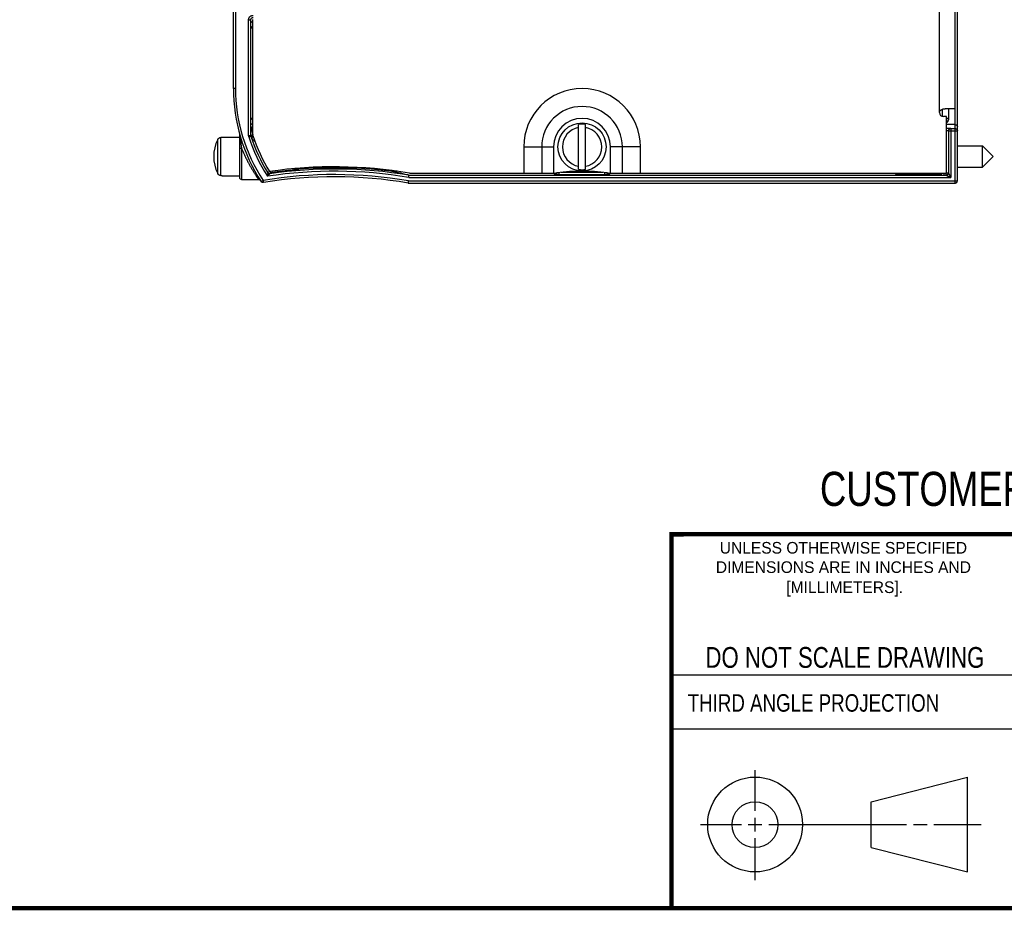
# Model space of a CAD drawing. Header units: inches. Extents: x 0.2 to 16.8, y 0.1 to 10.8.
# Tile 3 of 15: x 8.5 to 13, y 0.2 to 4.3. Entities that reach past the tile are written whole.
import ezdxf
from ezdxf.enums import TextEntityAlignment as Align

# ---------------------------------------------------------------- set-up
doc = ezdxf.new("R2010")
doc.units = ezdxf.units.IN
doc.header["$LTSCALE"] = 0.935
doc.header["$MEASUREMENT"] = 0
doc.layers.get('0').update_dxf_attribs({"linetype": 'CONTINUOUS'})
doc.styles.get("Standard").update_dxf_attribs({"font": 'txt', "width": 0.8})

msp = doc.modelspace()

# ---------------------------------------------------------------- linework, layer by layer
at = {"color": 7, "linetype": 'CONTINUOUS'}
for p, q in [((12.708, 3.9004), (12.708, 7.4347)), ((12.78, 3.578), (12.78, 7.4275)), ((9.4775, 4.0114), (9.4775, 7.2604)), ((9.4875, 4.7464), (9.4875, 4.0114)), ((12.79, 3.588), (12.79, 4.674)), ((9.5475, 3.7958), (9.5475, 4.3256)), ((9.5475, 4.3256), (9.5575, 4.3256)), ((9.5575, 3.7958), (9.5575, 4.3256)), ((9.567, 3.7964), (9.567, 4.326)), ((9.567, 4.2876), (9.5575, 4.2876)), ((9.4875, 4.0114), (9.4775, 4.0114)), ((9.5575, 3.8754), (9.567, 3.8754)), ((12.72, 3.9153), (12.72, 3.8834)), ((12.74, 3.8824), (12.726, 3.8824)), ((12.78, 3.9184), (12.7347, 3.9184)), ((12.74, 3.6234), (12.74, 3.8824)), ((12.74, 3.8754), (12.75, 3.8754)), ((12.75, 3.9184), (12.75, 3.8754)), ((12.75, 3.8754), (12.75, 3.8754)), ((11.0573, 3.6404), (11.0573, 3.8464)), ((11.0888, 3.6404), (11.0888, 3.8464)), ((12.78, 3.8454), (12.74, 3.8454)), ((9.4268, 3.7866), (9.4201, 3.7865)), ((9.4201, 3.6122), (9.4201, 3.7865)), ((9.4268, 3.7876), (9.5055, 3.788)), ((9.4268, 3.7876), (9.4268, 3.7866)), ((9.5055, 3.8046), (9.5055, 3.8042)), ((9.5055, 3.8046), (9.5055, 3.6044)), ((9.5475, 3.7958), (9.5575, 3.7958)), ((9.5484, 3.7898), (9.558, 3.7928)), ((9.5644, 3.8291), (9.5613, 3.8196)), ((9.5668, 3.8007), (9.567, 3.8001)), ((12.749, 3.8181), (12.7498, 3.8173)), ((12.749, 3.8181), (12.749, 3.6244)), ((12.7498, 3.8173), (12.79, 3.8173)), ((12.7498, 3.8173), (12.7498, 3.6236)), ((12.759, 3.8281), (12.7598, 3.8273)), ((12.7598, 3.8273), (12.78, 3.8273)), ((12.7598, 3.8273), (12.7598, 3.6036)), ((9.4061, 3.621), (9.4061, 3.7778)), ((10.8062, 3.7439), (10.943, 3.7439)), ((10.8062, 3.7439), (10.8062, 3.6234)), ((10.8883, 3.7439), (10.8883, 3.6234)), ((10.943, 3.7439), (10.943, 3.6234)), ((11.3398, 3.7439), (11.203, 3.7439)), ((11.203, 3.6234), (11.203, 3.7439)), ((11.2577, 3.6234), (11.2577, 3.7439)), ((11.3398, 3.6234), (11.3398, 3.7439)), ((12.79, 3.7486), (12.9053, 3.7486)), ((12.9053, 3.7486), (12.9545, 3.6994)), ((12.9053, 3.6502), (12.9053, 3.7486)), ((9.5155, 3.737), (9.5155, 3.5944)), ((12.9053, 3.6502), (12.9545, 3.6994)), ((12.79, 3.6502), (12.9053, 3.6502)), ((9.4201, 3.6122), (9.4268, 3.6122)), ((9.4268, 3.6122), (9.4268, 3.6111)), ((9.4268, 3.6111), (9.5055, 3.6108)), ((9.6451, 3.6308), (9.6456, 3.631)), ((9.6542, 3.6322), (9.655, 3.6261)), ((9.749, 3.6433), (9.7496, 3.6372)), ((9.7781, 3.6458), (9.7784, 3.642)), ((9.8107, 3.6482), (10.068, 3.6482)), ((10.2264, 3.6322), (10.197, 3.6322)), ((10.2807, 3.6136), (12.7398, 3.6136)), ((10.2832, 3.6234), (10.943, 3.6234)), ((10.943, 3.6234), (10.9485, 3.6179)), ((10.9685, 3.6173), (10.9685, 3.6266)), ((10.9685, 3.6173), (11.1775, 3.6173)), ((10.976, 3.6273), (11.17, 3.6273)), ((11.1775, 3.6173), (11.1775, 3.6266)), ((11.1975, 3.6179), (11.203, 3.6234)), ((11.203, 3.6234), (12.74, 3.6234)), ((12.5038, 3.6234), (12.5088, 3.6184)), ((12.7063, 3.6184), (12.5088, 3.6184)), ((12.7063, 3.6184), (12.7063, 3.6234)), ((12.7063, 3.6184), (12.7098, 3.615)), ((12.7298, 3.6144), (12.7298, 3.6234)), ((12.7298, 3.6144), (12.739, 3.6144)), ((12.739, 3.6144), (12.739, 3.6234)), ((12.739, 3.6144), (12.7398, 3.6136)), ((12.74, 3.6244), (12.749, 3.6244)), ((12.749, 3.6244), (12.7498, 3.6236)), ((9.5155, 3.5944), (9.5933, 3.5944)), ((9.601, 3.5908), (9.6017, 3.5898)), ((9.6051, 3.5845), (9.6135, 3.59)), ((9.6135, 3.59), (9.6151, 3.5801)), ((10.2775, 3.578), (12.78, 3.578)), ((10.2783, 3.588), (12.79, 3.588)), ((10.2799, 3.6036), (12.7598, 3.6036)), ((12.3963, 0.7462), (12.8358, 0.859)), ((12.8358, 0.4248), (12.8358, 0.859)), ((12.3963, 0.5362), (12.3963, 0.7462)), ((12.3963, 0.5362), (12.8358, 0.4248))]:
    msp.add_line(p, q, dxfattribs=at)
at = {"color": 2, "linetype": 'CONTINUOUS'}
for p, q in [((11.482, 1.3265), (13.0653, 1.3265)), ((13.0653, 1.0776), (11.482, 1.0776)), ((11.8648, 0.7044), (11.8648, 0.8912)), ((11.6146, 0.6419), (11.8023, 0.6419)), ((11.8335, 0.6419), (11.896, 0.6419)), ((11.8648, 0.6106), (11.8648, 0.6731)), ((11.9273, 0.6419), (12.5575, 0.6419)), ((12.5888, 0.6419), (12.6513, 0.6419)), ((12.6825, 0.6419), (12.8983, 0.6419)), ((11.8648, 0.3866), (11.8648, 0.5794))]:
    msp.add_line(p, q, dxfattribs=at)
at = {"color": 7, "linetype": 'CONTINUOUS'}
msp.add_lwpolyline([(9.5933, 3.5944), (9.594, 3.5944), (9.5951, 3.5942), (9.5962, 3.5939), (9.5973, 3.5935), (9.5983, 3.593), (9.5993, 3.5924), (9.6002, 3.5916), (9.601, 3.5908)], dxfattribs=at)
at = {"color": 7, "linetype": 'CONTINUOUS', "const_width": 0.02}
for points in [[(11.4718, 1.9702), (16.75, 1.9707)], [(11.482, 0.25), (11.482, 1.9707)], [(0.25, 0.2586), (16.75, 0.2586)]]:
    msp.add_lwpolyline(points, dxfattribs=at)
at = {"color": 7, "linetype": 'CONTINUOUS'}
for centre, radius in [((11.073, 3.7434), 0.1102), ((11.8648, 0.6419), 0.2171), ((11.8642, 0.6412), 0.105)]:
    msp.add_circle(centre, radius, dxfattribs=at)
for centre, radius, start, end in [((10.2553, 4.0114), 0.7778, 180, 213.2863), ((10.2553, 4.0114), 0.7678, 180, 213.2863), ((11.073, 3.7439), 0.2668, 0, 180), ((11.073, 3.7439), 0.1847, 0, 180), ((12.726, 3.9004), 0.018, 180, 270), ((11.073, 3.7439), 0.13, 0, 180), ((11.073, 3.7434), 0.09, 100.0765, 259.9235), ((11.073, 3.7434), 0.1042, 81.3097, 98.6903), ((11.073, 3.7434), 0.09, 280.0765, 79.9235), ((10.2553, 4.0114), 0.7408, 197.4064, 212.9038), ((10.2553, 4.0114), 0.73, 197.2024, 198.5493), ((10.2553, 4.0114), 0.7308, 197.4064, 211.8844), ((10.2553, 4.0114), 0.72, 195.4454, 197.0146), ((10.255, 4.012), 0.721, 197.4019, 211.9279), ((9.5624, 3.6994), 0.1748, 153.347, 206.653), ((9.94, 1.6074), 2.045, 80.3394, 98.3485), ((9.5155, 3.6044), 0.01, 180, 270), ((9.9401, 1.6071), 2.0097, 80.3098, 99.3525), ((9.9401, 1.6071), 1.9997, 80.2855, 99.3525), ((9.9401, 1.5921), 2.0401, 80.4114, 98.6469), ((9.9401, 1.5921), 2.0501, 80.4351, 98.2834), ((10.2553, 4.0114), 0.7192, 211.9359, 211.9556), ((9.9401, 1.5921), 2.054, 95.3218, 97.9777), ((10.2553, 3.9964), 0.6054, 215.5247, 215.6577), ((9.9401, 1.5921), 2.0563, 89.7466, 94.5105), ((9.9401, 1.5921), 2.0563, 82.8213, 89.439), ((10.943, 3.6784), 0.055, 270, 285.9361), ((11.073, 2.6704), 0.962, 83.1404, 96.8596), ((11.073, 3.7434), 0.1042, 261.3097, 278.6903), ((11.203, 3.6784), 0.055, 254.0639, 270)]:
    msp.add_arc(centre, radius, start, end, dxfattribs=at)
for points, knots in [([(9.5475, 4.3256), (9.5475, 4.3263), (9.5476, 4.3276), (9.5479, 4.3295), (9.5483, 4.3314), (9.549, 4.3333), (9.5498, 4.3351), (9.5509, 4.3368), (9.552, 4.3383), (9.5534, 4.3398), (9.5548, 4.3411), (9.5564, 4.3423), (9.5581, 4.3433), (9.5599, 4.3442), (9.5617, 4.3448), (9.5636, 4.3453), (9.5656, 4.3456), (9.5669, 4.3456), (9.5675, 4.3456)], [0, 0, 0, 0, 0.061546, 0.123689, 0.186274, 0.249123, 0.312051, 0.374889, 0.43761, 0.500273, 0.562941, 0.625654, 0.688451, 0.751299, 0.814044, 0.876517, 0.938552, 1, 1, 1, 1]), ([(9.5575, 4.3256), (9.5575, 4.326), (9.5576, 4.3267), (9.5577, 4.3279), (9.5581, 4.3289), (9.5585, 4.33), (9.559, 4.331), (9.5597, 4.3319), (9.5604, 4.3327), (9.5613, 4.3335), (9.5622, 4.3341), (9.5632, 4.3347), (9.5642, 4.3351), (9.5653, 4.3354), (9.5664, 4.3356), (9.5671, 4.3356), (9.5675, 4.3356)], [0, 0, 0, 0, 0.071515, 0.143031, 0.21455, 0.286062, 0.357558, 0.429033, 0.500487, 0.571919, 0.643326, 0.714707, 0.786063, 0.857396, 0.92871, 1, 1, 1, 1]), ([(9.5575, 4.3081), (9.5575, 4.3084), (9.5575, 4.3091), (9.5577, 4.3101), (9.5579, 4.311), (9.5583, 4.3119), (9.5587, 4.3128), (9.5592, 4.3137), (9.5598, 4.3144), (9.5604, 4.3152), (9.5612, 4.3158), (9.5619, 4.3164), (9.5628, 4.3169), (9.5637, 4.3173), (9.5646, 4.3177), (9.5656, 4.3179), (9.5664, 4.318), (9.5669, 4.3181), (9.567, 4.3181)], [0, 0, 0, 0, 0.06455, 0.1291, 0.193653, 0.258205, 0.322758, 0.387318, 0.451874, 0.516421, 0.580971, 0.645534, 0.710103, 0.774671, 0.839239, 0.903812, 0.968384, 1, 1, 1, 1]), ([(9.5575, 4.2876), (9.5575, 4.2876), (9.5576, 4.2878), (9.5578, 4.288), (9.5581, 4.2883), (9.5585, 4.289), (9.5593, 4.2875), (9.5592, 4.2898), (9.5602, 4.2903), (9.5609, 4.2912), (9.5618, 4.2921), (9.5628, 4.2931), (9.5639, 4.2943), (9.5652, 4.2955), (9.5662, 4.2965), (9.5668, 4.2971), (9.567, 4.2973)], [0, 0, 0, 0, 0.011359, 0.032855, 0.062895, 0.100365, 0.148889, 0.256583, 0.319972, 0.394532, 0.481302, 0.581221, 0.694442, 0.817338, 0.945037, 1, 1, 1, 1]), ([(9.567, 3.8656), (9.5668, 3.8658), (9.5662, 3.8664), (9.5652, 3.8675), (9.5639, 3.8687), (9.5628, 3.8699), (9.5618, 3.8709), (9.5609, 3.8718), (9.5602, 3.8727), (9.5592, 3.8732), (9.5593, 3.8755), (9.5585, 3.874), (9.5581, 3.8747), (9.5578, 3.875), (9.5576, 3.8752), (9.5575, 3.8753), (9.5575, 3.8754)], [0, 0, 0, 0, 0.054963, 0.182662, 0.305558, 0.418779, 0.518698, 0.605468, 0.680028, 0.743417, 0.851111, 0.899635, 0.937105, 0.967145, 0.988641, 1, 1, 1, 1]), ([(12.708, 3.9004), (12.708, 3.9008), (12.7081, 3.9017), (12.7083, 3.903), (12.7087, 3.9044), (12.7093, 3.9058), (12.71, 3.9071), (12.711, 3.9085), (12.7121, 3.9099), (12.7135, 3.9112), (12.7151, 3.9125), (12.7169, 3.9137), (12.719, 3.9149), (12.7213, 3.9159), (12.7238, 3.9167), (12.7264, 3.9175), (12.7291, 3.918), (12.7319, 3.9183), (12.7338, 3.9184), (12.7347, 3.9184)], [0, 0, 0, 0, 0.03669, 0.074885, 0.114832, 0.156624, 0.200675, 0.247791, 0.298213, 0.351991, 0.409772, 0.47209, 0.538997, 0.610551, 0.685997, 0.763805, 0.842884, 0.922095, 1, 1, 1, 1]), ([(12.75, 3.8754), (12.75, 3.8745), (12.7499, 3.8728), (12.7496, 3.8702), (12.749, 3.8676), (12.7482, 3.8651), (12.7472, 3.8627), (12.746, 3.8604), (12.7446, 3.8581), (12.743, 3.8561), (12.7415, 3.8544), (12.7404, 3.8534), (12.74, 3.853)], [0, 0, 0, 0, 0.103843, 0.207784, 0.311524, 0.415427, 0.519264, 0.623009, 0.726906, 0.830615, 0.934462, 1, 1, 1, 1]), ([(12.74, 3.8531), (12.7404, 3.8534), (12.7415, 3.8544), (12.743, 3.8561), (12.7446, 3.8582), (12.746, 3.8604), (12.7472, 3.8627), (12.7482, 3.8652), (12.749, 3.8677), (12.7496, 3.8702), (12.7499, 3.8728), (12.75, 3.8745), (12.75, 3.8754)], [0, 0, 0, 0, 0.064946, 0.169029, 0.273082, 0.377115, 0.481191, 0.585343, 0.689353, 0.793087, 0.896574, 1, 1, 1, 1]), ([(9.567, 3.8449), (9.5669, 3.8449), (9.5664, 3.8449), (9.5656, 3.845), (9.5646, 3.8453), (9.5637, 3.8456), (9.5628, 3.846), (9.5619, 3.8465), (9.5612, 3.8471), (9.5604, 3.8478), (9.5598, 3.8485), (9.5592, 3.8493), (9.5587, 3.8501), (9.5583, 3.851), (9.5579, 3.852), (9.5577, 3.8529), (9.5575, 3.8539), (9.5575, 3.8545), (9.5575, 3.8549)], [0, 0, 0, 0, 0.031616, 0.096188, 0.160761, 0.225329, 0.289897, 0.354466, 0.419029, 0.483579, 0.548126, 0.612682, 0.677242, 0.741795, 0.806347, 0.8709, 0.93545, 1, 1, 1, 1]), ([(9.5575, 3.8386), (9.5575, 3.8383), (9.5575, 3.8377), (9.5577, 3.8368), (9.5579, 3.8359), (9.5581, 3.8351), (9.5585, 3.8343), (9.5589, 3.8334), (9.5595, 3.8325), (9.5603, 3.8317), (9.5611, 3.8309), (9.5619, 3.8303), (9.5628, 3.8298), (9.5636, 3.8294), (9.5642, 3.8292), (9.5644, 3.8291)], [0, 0, 0, 0, 0.074651, 0.145886, 0.215042, 0.283855, 0.355413, 0.432722, 0.516866, 0.606492, 0.697514, 0.784219, 0.863113, 0.934727, 1, 1, 1, 1]), ([(12.78, 3.8454), (12.7803, 3.8454), (12.7809, 3.8454), (12.7819, 3.8452), (12.7828, 3.845), (12.7837, 3.8447), (12.7846, 3.8443), (12.7855, 3.8438), (12.7864, 3.8432), (12.7872, 3.8424), (12.788, 3.8416), (12.7887, 3.8406), (12.7892, 3.8395), (12.7897, 3.8382), (12.79, 3.837), (12.79, 3.8361), (12.79, 3.8356)], [0, 0, 0, 0, 0.05948, 0.119545, 0.180251, 0.242229, 0.30625, 0.372371, 0.441282, 0.513063, 0.588001, 0.665908, 0.746659, 0.82973, 0.914406, 1, 1, 1, 1]), ([(9.4061, 3.7778), (9.4064, 3.7783), (9.4069, 3.7792), (9.4078, 3.7805), (9.4089, 3.7817), (9.41, 3.7828), (9.4113, 3.7838), (9.4126, 3.7846), (9.414, 3.7853), (9.4155, 3.7858), (9.417, 3.7862), (9.4185, 3.7865), (9.4196, 3.7865), (9.4201, 3.7865)], [0, 0, 0, 0, 0.091953, 0.183957, 0.275574, 0.366479, 0.457462, 0.54846, 0.63904, 0.72916, 0.8196, 0.910022, 1, 1, 1, 1]), ([(9.5059, 3.8033), (9.5059, 3.8033), (9.5058, 3.8034), (9.5058, 3.8035), (9.5058, 3.8036), (9.5057, 3.8037), (9.5057, 3.8037), (9.5057, 3.8037), (9.5057, 3.8038), (9.5057, 3.8038), (9.5056, 3.8038), (9.5056, 3.8037), (9.5056, 3.8037), (9.5056, 3.8037)], [0, 0, 0, 0, 0.208709, 0.384866, 0.5289, 0.64281, 0.729726, 0.792357, 0.835039, 0.864615, 0.89114, 0.93196, 1, 1, 1, 1]), ([(9.5056, 3.8037), (9.5056, 3.8037), (9.5056, 3.8036), (9.5056, 3.8035), (9.5056, 3.8035), (9.5056, 3.8034)], [0, 0, 0, 0, 0.261027, 0.599389, 1, 1, 1, 1]), ([(9.5056, 3.8034), (9.5056, 3.8034), (9.5056, 3.8033), (9.5056, 3.8032), (9.5056, 3.803), (9.5056, 3.8029), (9.5056, 3.8027), (9.5056, 3.8025), (9.5056, 3.8023), (9.5056, 3.8022), (9.5056, 3.8019), (9.5057, 3.8017), (9.5057, 3.8015), (9.5057, 3.8012), (9.5057, 3.801), (9.5057, 3.8007), (9.5058, 3.8004), (9.5058, 3.8001), (9.5058, 3.7997), (9.5059, 3.7994), (9.5059, 3.799), (9.5059, 3.7985), (9.506, 3.7981), (9.506, 3.7976), (9.5061, 3.797), (9.5062, 3.7964), (9.5062, 3.7958), (9.5063, 3.7951), (9.5064, 3.7943), (9.5065, 3.7935), (9.5066, 3.7926), (9.5067, 3.7916), (9.5069, 3.7906), (9.507, 3.7894), (9.5072, 3.7881), (9.5074, 3.7866), (9.5076, 3.785), (9.5078, 3.7832), (9.5081, 3.7812), (9.5084, 3.7789), (9.5088, 3.7764), (9.5092, 3.7735), (9.5098, 3.7702), (9.5104, 3.7664), (9.5111, 3.7621), (9.5119, 3.7571), (9.5129, 3.7513), (9.5141, 3.7445), (9.515, 3.7396), (9.5155, 3.737)], [0, 0, 0, 0, 0.001747, 0.003769, 0.005991, 0.008336, 0.010831, 0.013495, 0.016311, 0.019266, 0.022362, 0.025632, 0.0291, 0.032789, 0.036721, 0.040926, 0.045418, 0.050221, 0.055371, 0.060906, 0.066867, 0.073296, 0.080236, 0.087738, 0.095858, 0.10466, 0.114212, 0.12459, 0.135878, 0.148173, 0.161587, 0.17626, 0.192358, 0.210074, 0.229631, 0.251291, 0.275362, 0.302211, 0.332268, 0.366054, 0.40419, 0.447426, 0.496669, 0.553032, 0.617854, 0.692766, 0.779765, 0.88125, 1, 1, 1, 1]), ([(9.5484, 3.7898), (9.5483, 3.7903), (9.548, 3.7912), (9.5477, 3.7927), (9.5476, 3.7943), (9.5475, 3.7953), (9.5475, 3.7958)], [0, 0, 0, 0, 0.249484, 0.498836, 0.748771, 1, 1, 1, 1]), ([(9.5575, 3.8237), (9.5578, 3.8233), (9.5584, 3.8224), (9.5594, 3.8213), (9.5604, 3.8204), (9.561, 3.8199), (9.5613, 3.8196)], [0, 0, 0, 0, 0.291477, 0.553481, 0.788815, 1, 1, 1, 1]), ([(9.5575, 3.7987), (9.5575, 3.7984), (9.5575, 3.7976), (9.5577, 3.7967), (9.5578, 3.7961), (9.5579, 3.7959)], [0, 0, 0, 0, 0.376606, 0.758521, 1, 1, 1, 1]), ([(9.558, 3.7928), (9.5579, 3.7931), (9.5577, 3.7938), (9.5575, 3.7948), (9.5575, 3.7955), (9.5575, 3.7958)], [0, 0, 0, 0, 0.333137, 0.666478, 1, 1, 1, 1]), ([(9.558, 3.7928), (9.558, 3.7931), (9.558, 3.7937), (9.558, 3.7946), (9.558, 3.7952), (9.558, 3.7955)], [0, 0, 0, 0, 0.332066, 0.66539, 1, 1, 1, 1]), ([(9.5613, 3.8196), (9.5618, 3.8195), (9.5627, 3.8192), (9.5641, 3.8189), (9.5656, 3.8187), (9.5665, 3.8187), (9.567, 3.8187)], [0, 0, 0, 0, 0.250371, 0.500072, 0.749754, 1, 1, 1, 1]), ([(9.5632, 3.7792), (9.5629, 3.7801), (9.5624, 3.7821), (9.5619, 3.7848), (9.5616, 3.7873), (9.5616, 3.7896), (9.5617, 3.7915), (9.562, 3.7932), (9.5623, 3.7948), (9.5628, 3.7961), (9.5633, 3.7972), (9.5638, 3.7981), (9.5644, 3.7989), (9.565, 3.7995), (9.5656, 3.8), (9.5662, 3.8004), (9.5666, 3.8006), (9.5668, 3.8007)], [0, 0, 0, 0, 0.132835, 0.253151, 0.359302, 0.452832, 0.535801, 0.609448, 0.674949, 0.733288, 0.785236, 0.831543, 0.872674, 0.909199, 0.941897, 0.971786, 1, 1, 1, 1]), ([(9.5632, 3.7792), (9.5631, 3.7797), (9.5629, 3.7806), (9.5629, 3.7821), (9.5631, 3.7834), (9.5634, 3.7846), (9.5638, 3.7856), (9.5643, 3.7866), (9.5649, 3.7875), (9.5655, 3.7882), (9.5662, 3.7889), (9.5669, 3.7895), (9.5675, 3.79), (9.5682, 3.7904), (9.5686, 3.7906), (9.5689, 3.7907), (9.5689, 3.7908)], [0, 0, 0, 0, 0.11127, 0.213357, 0.30727, 0.394591, 0.476724, 0.554382, 0.628166, 0.698453, 0.765329, 0.828831, 0.888697, 0.944774, 0.997305, 1, 1, 1, 1]), ([(9.5644, 3.8291), (9.5647, 3.829), (9.5654, 3.8288), (9.5663, 3.8287), (9.5668, 3.8287), (9.567, 3.8287)], [0, 0, 0, 0, 0.396059, 0.792326, 1, 1, 1, 1]), ([(9.5668, 3.8007), (9.5669, 3.8007), (9.5669, 3.8007), (9.567, 3.8008), (9.567, 3.8008)], [0, 0, 0, 0, 0.50014, 1, 1, 1, 1]), ([(12.74, 3.8286), (12.7403, 3.8286), (12.7412, 3.8286), (12.7428, 3.8286), (12.7446, 3.8286), (12.7464, 3.8286), (12.7482, 3.8286), (12.7499, 3.8286), (12.7514, 3.8285), (12.7529, 3.8285), (12.7542, 3.8285), (12.7554, 3.8284), (12.7564, 3.8284), (12.7572, 3.8283), (12.7579, 3.8283), (12.7584, 3.8282), (12.7587, 3.8282), (12.7589, 3.8282), (12.759, 3.8281)], [0, 0, 0, 0, 0.044687, 0.14482, 0.243782, 0.340354, 0.433322, 0.521562, 0.604254, 0.680705, 0.750285, 0.812394, 0.866426, 0.911849, 0.948143, 0.974942, 0.992165, 1, 1, 1, 1]), ([(12.74, 3.8186), (12.7404, 3.8186), (12.7411, 3.8186), (12.7422, 3.8186), (12.7432, 3.8186), (12.7442, 3.8186), (12.7451, 3.8185), (12.7459, 3.8185), (12.7466, 3.8185), (12.7473, 3.8184), (12.7478, 3.8184), (12.7483, 3.8183), (12.7486, 3.8183), (12.7488, 3.8182), (12.7489, 3.8182), (12.749, 3.8181)], [0, 0, 0, 0, 0.121494, 0.240104, 0.354376, 0.462912, 0.56439, 0.65757, 0.741316, 0.814607, 0.876558, 0.926441, 0.963712, 0.988089, 1, 1, 1, 1]), ([(12.759, 3.8281), (12.7586, 3.8281), (12.7578, 3.8281), (12.7567, 3.8279), (12.7556, 3.8276), (12.7546, 3.8272), (12.7536, 3.8266), (12.7527, 3.826), (12.7519, 3.8252), (12.7511, 3.8244), (12.7505, 3.8235), (12.7499, 3.8225), (12.7495, 3.8214), (12.7492, 3.8204), (12.749, 3.8193), (12.749, 3.8185), (12.749, 3.8181)], [0, 0, 0, 0, 0.071416, 0.142837, 0.214263, 0.285693, 0.357127, 0.428563, 0.5, 0.571437, 0.642873, 0.714307, 0.785737, 0.857163, 0.928584, 1, 1, 1, 1]), ([(12.7598, 3.8273), (12.7594, 3.8273), (12.7586, 3.8273), (12.7575, 3.8271), (12.7565, 3.8268), (12.7554, 3.8264), (12.7545, 3.8258), (12.7535, 3.8252), (12.7527, 3.8244), (12.7519, 3.8236), (12.7513, 3.8227), (12.7507, 3.8217), (12.7503, 3.8207), (12.75, 3.8196), (12.7498, 3.8185), (12.7498, 3.8177), (12.7498, 3.8173)], [0, 0, 0, 0, 0.070643, 0.141282, 0.21225, 0.28365, 0.355361, 0.427082, 0.498655, 0.570193, 0.641776, 0.713416, 0.78509, 0.856767, 0.928415, 1, 1, 1, 1]), ([(12.78, 3.8273), (12.7804, 3.8273), (12.7811, 3.8273), (12.7822, 3.8271), (12.7833, 3.8268), (12.7843, 3.8264), (12.7853, 3.8258), (12.7862, 3.8252), (12.7871, 3.8244), (12.7878, 3.8236), (12.7885, 3.8227), (12.789, 3.8217), (12.7895, 3.8207), (12.7898, 3.8196), (12.79, 3.8185), (12.79, 3.8177), (12.79, 3.8173)], [0, 0, 0, 0, 0.070633, 0.14126, 0.212218, 0.283616, 0.355335, 0.427069, 0.498644, 0.57018, 0.64176, 0.713397, 0.785071, 0.856751, 0.928406, 1, 1, 1, 1]), ([(9.5632, 3.7792), (9.5649, 3.7779), (9.5683, 3.7754), (9.5726, 3.7724), (9.5751, 3.7706), (9.5759, 3.77)], [0, 0, 0, 0, 0.40651, 0.810275, 1, 1, 1, 1]), ([(9.5155, 3.737), (9.5151, 3.737), (9.5144, 3.737), (9.5133, 3.7369), (9.5122, 3.7368), (9.5112, 3.7367), (9.5102, 3.7365), (9.5093, 3.7363), (9.5085, 3.736), (9.5077, 3.7357), (9.5071, 3.7354), (9.5065, 3.735), (9.5061, 3.7346), (9.5058, 3.7343), (9.5056, 3.7339), (9.5055, 3.7336), (9.5055, 3.7334)], [0, 0, 0, 0, 0.099397, 0.197706, 0.293857, 0.386822, 0.475628, 0.559387, 0.637316, 0.708775, 0.773302, 0.830684, 0.881052, 0.925032, 0.963951, 1, 1, 1, 1]), ([(9.5155, 3.737), (9.5164, 3.7348), (9.5182, 3.7304), (9.521, 3.7237), (9.5239, 3.7169), (9.527, 3.7099), (9.5303, 3.7029), (9.5337, 3.6957), (9.5371, 3.6886), (9.5407, 3.6814), (9.5444, 3.6744), (9.5481, 3.6674), (9.5518, 3.6606), (9.5555, 3.6539), (9.5592, 3.6475), (9.5628, 3.6414), (9.5663, 3.6356), (9.5696, 3.6301), (9.5728, 3.625), (9.5758, 3.6203), (9.5786, 3.616), (9.5811, 3.6121), (9.5834, 3.6087), (9.5855, 3.6056), (9.5873, 3.6029), (9.5889, 3.6006), (9.5902, 3.5987), (9.5913, 3.5972), (9.5921, 3.596), (9.5928, 3.5951), (9.593, 3.5947), (9.5933, 3.5944), (9.5933, 3.5944)], [0, 0, 0, 0, 0.043221, 0.087845, 0.133706, 0.180624, 0.228418, 0.276888, 0.325801, 0.374905, 0.423924, 0.472545, 0.520451, 0.567307, 0.61277, 0.65652, 0.698253, 0.737694, 0.774623, 0.808869, 0.840298, 0.868844, 0.894471, 0.917179, 0.937008, 0.954005, 0.968236, 0.979767, 0.988663, 0.994975, 0.998745, 1, 1, 1, 1]), ([(9.4201, 3.6122), (9.4196, 3.6122), (9.4185, 3.6123), (9.417, 3.6125), (9.4155, 3.6129), (9.414, 3.6135), (9.4126, 3.6142), (9.4113, 3.615), (9.41, 3.616), (9.4089, 3.6171), (9.4078, 3.6183), (9.4069, 3.6196), (9.4064, 3.6205), (9.4061, 3.621)], [0, 0, 0, 0, 0.089978, 0.1804, 0.27084, 0.36096, 0.45154, 0.542538, 0.633521, 0.724426, 0.816043, 0.908047, 1, 1, 1, 1]), ([(9.6348, 3.6254), (9.6348, 3.6253), (9.6348, 3.6252), (9.6347, 3.6251), (9.6347, 3.6247), (9.6347, 3.6243), (9.6346, 3.6237), (9.6346, 3.6229), (9.6345, 3.6219), (9.6344, 3.6207), (9.6342, 3.6193), (9.6341, 3.6176), (9.6339, 3.6157), (9.6337, 3.6136), (9.6335, 3.6113), (9.6334, 3.6098), (9.6333, 3.609)], [0, 0, 0, 0, 0.005152, 0.016892, 0.035773, 0.062832, 0.099087, 0.14559, 0.204173, 0.276612, 0.363985, 0.466879, 0.584814, 0.715643, 0.855385, 1, 1, 1, 1]), ([(9.6447, 3.6208), (9.6447, 3.6207), (9.6446, 3.6207), (9.6445, 3.6205), (9.6443, 3.6203), (9.644, 3.62), (9.6436, 3.6196), (9.643, 3.619), (9.6424, 3.6183), (9.6415, 3.6175), (9.6405, 3.6165), (9.6394, 3.6153), (9.638, 3.6139), (9.6366, 3.6123), (9.635, 3.6107), (9.6339, 3.6095), (9.6333, 3.609)], [0, 0, 0, 0, 0.005715, 0.016671, 0.035217, 0.062179, 0.098376, 0.14455, 0.202468, 0.274269, 0.361055, 0.463355, 0.581093, 0.712419, 0.853369, 1, 1, 1, 1]), ([(9.6451, 3.6308), (9.644, 3.6302), (9.6417, 3.629), (9.6382, 3.6272), (9.6359, 3.626), (9.6348, 3.6254)], [0, 0, 0, 0, 0.333393, 0.666726, 1, 1, 1, 1]), ([(9.6348, 3.6254), (9.635, 3.625), (9.6354, 3.6244), (9.6362, 3.6235), (9.6371, 3.6228), (9.638, 3.6221), (9.6391, 3.6216), (9.6401, 3.6211), (9.6413, 3.6208), (9.6424, 3.6207), (9.6436, 3.6206), (9.6443, 3.6207), (9.6447, 3.6208)], [0, 0, 0, 0, 0.100156, 0.200394, 0.300667, 0.400933, 0.501147, 0.601267, 0.701268, 0.801113, 0.900754, 1, 1, 1, 1]), ([(9.6348, 3.6254), (9.635, 3.625), (9.6354, 3.6244), (9.6362, 3.6235), (9.6371, 3.6228), (9.638, 3.6221), (9.6391, 3.6216), (9.6401, 3.6211), (9.6413, 3.6208), (9.6424, 3.6207), (9.6436, 3.6206), (9.6443, 3.6207), (9.6447, 3.6208)], [0, 0, 0, 0, 0.100148, 0.200381, 0.300655, 0.400926, 0.501149, 0.601282, 0.701279, 0.801104, 0.900733, 1, 1, 1, 1]), ([(9.655, 3.6261), (9.6539, 3.6256), (9.6516, 3.6244), (9.6481, 3.6226), (9.6459, 3.6214), (9.6447, 3.6208)], [0, 0, 0, 0, 0.333311, 0.666644, 1, 1, 1, 1]), ([(9.6451, 3.6308), (9.6453, 3.6304), (9.6458, 3.6298), (9.6466, 3.6289), (9.6474, 3.6282), (9.6484, 3.6275), (9.6494, 3.627), (9.6504, 3.6265), (9.6516, 3.6262), (9.6527, 3.6261), (9.6539, 3.626), (9.6546, 3.6261), (9.655, 3.6261)], [0, 0, 0, 0, 0.100013, 0.200025, 0.300034, 0.40004, 0.500043, 0.600042, 0.700037, 0.800028, 0.900016, 1, 1, 1, 1]), ([(9.7724, 3.6393), (9.7723, 3.6393), (9.7722, 3.6393), (9.7719, 3.6393), (9.7714, 3.6392), (9.7707, 3.6391), (9.7698, 3.6391), (9.7688, 3.639), (9.7676, 3.6388), (9.7661, 3.6387), (9.7645, 3.6386), (9.7628, 3.6384), (9.7608, 3.6382), (9.7587, 3.638), (9.7565, 3.6378), (9.7543, 3.6376), (9.7519, 3.6374), (9.7504, 3.6372), (9.7496, 3.6372)], [0, 0, 0, 0, 0.005717, 0.019254, 0.0408, 0.070439, 0.108198, 0.154008, 0.208035, 0.270409, 0.340871, 0.41896, 0.504135, 0.595633, 0.692375, 0.793016, 0.896067, 1, 1, 1, 1]), ([(9.7634, 3.6435), (9.7634, 3.6435), (9.7633, 3.6435), (9.7631, 3.6435), (9.7628, 3.6436), (9.7624, 3.6437), (9.7618, 3.6438), (9.7611, 3.644), (9.7603, 3.6442), (9.7598, 3.6443), (9.7596, 3.6444)], [0, 0, 0, 0, 0.018521, 0.06452, 0.140961, 0.250789, 0.397542, 0.585254, 0.819627, 1, 1, 1, 1]), ([(9.765, 3.6441), (9.7648, 3.6441), (9.7644, 3.6439), (9.7639, 3.6437), (9.7636, 3.6435), (9.7634, 3.6435)], [0, 0, 0, 0, 0.333369, 0.666702, 1, 1, 1, 1]), ([(9.7634, 3.6435), (9.7636, 3.6432), (9.7641, 3.6426), (9.7649, 3.6418), (9.7658, 3.6411), (9.7668, 3.6405), (9.7679, 3.64), (9.769, 3.6396), (9.7701, 3.6394), (9.7712, 3.6393), (9.772, 3.6393), (9.7724, 3.6393)], [0, 0, 0, 0, 0.111122, 0.222243, 0.333361, 0.444477, 0.555589, 0.666698, 0.777802, 0.888903, 1, 1, 1, 1]), ([(9.7678, 3.6419), (9.7678, 3.6419), (9.7676, 3.642), (9.7672, 3.6422), (9.7666, 3.6426), (9.7658, 3.6432), (9.7652, 3.6438), (9.765, 3.6441)], [0, 0, 0, 0, 0.054713, 0.172717, 0.365467, 0.644025, 1, 1, 1, 1]), ([(9.7658, 3.6445), (9.766, 3.6441), (9.7665, 3.6434), (9.7671, 3.6427), (9.7675, 3.6422), (9.7678, 3.6421), (9.7679, 3.6419), (9.7678, 3.6419)], [0, 0, 0, 0, 0.405488, 0.70381, 0.888521, 0.978818, 1, 1, 1, 1]), ([(9.7702, 3.6452), (9.7704, 3.6449), (9.771, 3.6444), (9.7719, 3.6437), (9.7728, 3.6431), (9.7739, 3.6426), (9.775, 3.6423), (9.7761, 3.642), (9.7772, 3.6419), (9.778, 3.6419), (9.7784, 3.642)], [0, 0, 0, 0, 0.123517, 0.248743, 0.373965, 0.499182, 0.624393, 0.7496, 0.874802, 1, 1, 1, 1]), ([(9.7784, 3.642), (9.7777, 3.6417), (9.7764, 3.6411), (9.7744, 3.6402), (9.773, 3.6396), (9.7724, 3.6393)], [0, 0, 0, 0, 0.332798, 0.666133, 1, 1, 1, 1]), ([(10.1972, 3.6359), (10.1972, 3.6357), (10.1972, 3.6352), (10.1972, 3.6345), (10.1971, 3.6338), (10.1971, 3.6333), (10.1971, 3.6328), (10.197, 3.6325), (10.1971, 3.6324), (10.197, 3.6322), (10.197, 3.6322)], [0, 0, 0, 0, 0.203208, 0.404684, 0.58011, 0.727497, 0.843383, 0.927318, 0.979628, 1, 1, 1, 1]), ([(10.2807, 3.6136), (10.2735, 3.6155), (10.2592, 3.619), (10.2381, 3.6238), (10.2174, 3.6282), (10.2038, 3.6309), (10.197, 3.6322)], [0, 0, 0, 0, 0.262492, 0.513992, 0.75819, 1, 1, 1, 1]), ([(10.2799, 3.6036), (10.2799, 3.604), (10.28, 3.6048), (10.2801, 3.6058), (10.2802, 3.6069), (10.2802, 3.6079), (10.2803, 3.6089), (10.2804, 3.6098), (10.2805, 3.6107), (10.2805, 3.6114), (10.2806, 3.6121), (10.2806, 3.6126), (10.2807, 3.613), (10.2807, 3.6134), (10.2807, 3.6135), (10.2808, 3.6136), (10.2807, 3.6136)], [0, 0, 0, 0, 0.11128, 0.22136, 0.328523, 0.431937, 0.529993, 0.621004, 0.70452, 0.779327, 0.844449, 0.899123, 0.942083, 0.973226, 0.992621, 1, 1, 1, 1]), ([(10.9485, 3.6179), (10.9489, 3.6179), (10.9497, 3.6179), (10.9508, 3.6181), (10.9519, 3.6184), (10.9529, 3.6188), (10.9539, 3.6194), (10.9548, 3.62), (10.9556, 3.6208), (10.9564, 3.6216), (10.957, 3.6225), (10.9576, 3.6235), (10.958, 3.6245), (10.9582, 3.6252), (10.9583, 3.6255)], [0, 0, 0, 0, 0.084407, 0.168821, 0.25324, 0.337664, 0.422093, 0.506524, 0.590956, 0.675389, 0.75982, 0.844248, 0.928672, 1, 1, 1, 1]), ([(10.9685, 3.6173), (10.9679, 3.6173), (10.9666, 3.6174), (10.9647, 3.6174), (10.9628, 3.6174), (10.961, 3.6174), (10.9593, 3.6174), (10.9576, 3.6174), (10.9561, 3.6175), (10.9546, 3.6175), (10.9533, 3.6175), (10.9521, 3.6176), (10.9511, 3.6176), (10.9503, 3.6177), (10.9496, 3.6177), (10.9491, 3.6177), (10.9488, 3.6178), (10.9486, 3.6178), (10.9485, 3.6179)], [0, 0, 0, 0, 0.095962, 0.191415, 0.28518, 0.376195, 0.46369, 0.546894, 0.624997, 0.697282, 0.763081, 0.821797, 0.872862, 0.915795, 0.950226, 0.975863, 0.992441, 1, 1, 1, 1]), ([(11.1975, 3.6179), (11.1974, 3.6178), (11.1973, 3.6178), (11.197, 3.6177), (11.1964, 3.6177), (11.1958, 3.6177), (11.1949, 3.6176), (11.1939, 3.6176), (11.1927, 3.6175), (11.1914, 3.6175), (11.19, 3.6175), (11.1884, 3.6174), (11.1867, 3.6174), (11.185, 3.6174), (11.1832, 3.6174), (11.1813, 3.6174), (11.1794, 3.6174), (11.1781, 3.6173), (11.1775, 3.6173)], [0, 0, 0, 0, 0.007559, 0.024137, 0.049774, 0.084205, 0.127137, 0.178202, 0.236917, 0.302716, 0.375, 0.453103, 0.536308, 0.623802, 0.714816, 0.808581, 0.904037, 1, 1, 1, 1]), ([(11.1975, 3.6179), (11.1971, 3.6179), (11.1964, 3.6179), (11.1953, 3.6181), (11.1942, 3.6184), (11.1931, 3.6188), (11.1922, 3.6194), (11.1912, 3.62), (11.1904, 3.6208), (11.1897, 3.6216), (11.189, 3.6225), (11.1885, 3.6235), (11.188, 3.6245), (11.1879, 3.6252), (11.1878, 3.6255)], [0, 0, 0, 0, 0.084407, 0.168821, 0.25324, 0.337664, 0.422093, 0.506524, 0.590956, 0.675389, 0.75982, 0.844248, 0.928672, 1, 1, 1, 1]), ([(12.5168, 3.6234), (12.5167, 3.6232), (12.5165, 3.6228), (12.516, 3.6222), (12.5153, 3.6214), (12.5146, 3.6207), (12.5137, 3.62), (12.5127, 3.6194), (12.5116, 3.6189), (12.5103, 3.6185), (12.5093, 3.6184), (12.5088, 3.6184)], [0, 0, 0, 0, 0.054361, 0.150303, 0.250559, 0.355886, 0.466956, 0.584908, 0.711261, 0.848427, 1, 1, 1, 1]), ([(12.5255, 3.6234), (12.5252, 3.6232), (12.5246, 3.6227), (12.5235, 3.6219), (12.5221, 3.6212), (12.5206, 3.6205), (12.5188, 3.6199), (12.5168, 3.6193), (12.5144, 3.6188), (12.5117, 3.6185), (12.5098, 3.6184), (12.5088, 3.6184)], [0, 0, 0, 0, 0.059888, 0.136585, 0.22212, 0.317583, 0.424274, 0.543691, 0.677729, 0.828818, 1, 1, 1, 1]), ([(12.7063, 3.6184), (12.7067, 3.6184), (12.7075, 3.6184), (12.7086, 3.6186), (12.7097, 3.6189), (12.7107, 3.6193), (12.7117, 3.6199), (12.7126, 3.6205), (12.7134, 3.6213), (12.7142, 3.6221), (12.7147, 3.6228), (12.7149, 3.6233), (12.715, 3.6234)], [0, 0, 0, 0, 0.106997, 0.214002, 0.321014, 0.428033, 0.535057, 0.642085, 0.749114, 0.856143, 0.963171, 1, 1, 1, 1]), ([(12.7098, 3.615), (12.7101, 3.615), (12.7109, 3.615), (12.712, 3.6152), (12.7131, 3.6155), (12.7141, 3.6159), (12.7151, 3.6165), (12.716, 3.6171), (12.7168, 3.6179), (12.7176, 3.6187), (12.7182, 3.6196), (12.7188, 3.6206), (12.7192, 3.6216), (12.7195, 3.6226), (12.7196, 3.6232), (12.7196, 3.6234)], [0, 0, 0, 0, 0.07935, 0.158706, 0.238067, 0.317433, 0.396803, 0.476175, 0.555549, 0.634923, 0.714295, 0.793665, 0.873031, 0.952392, 1, 1, 1, 1]), ([(12.7098, 3.615), (12.7098, 3.6149), (12.71, 3.6149), (12.7103, 3.6148), (12.7108, 3.6148), (12.7115, 3.6148), (12.7123, 3.6147), (12.7134, 3.6147), (12.7145, 3.6146), (12.7158, 3.6146), (12.7173, 3.6146), (12.7188, 3.6145), (12.7205, 3.6145), (12.7223, 3.6145), (12.7241, 3.6145), (12.726, 3.6145), (12.7279, 3.6144), (12.7291, 3.6144), (12.7298, 3.6144)], [0, 0, 0, 0, 0.007423, 0.023743, 0.049134, 0.083522, 0.12656, 0.177756, 0.236603, 0.30253, 0.374967, 0.453316, 0.536924, 0.62501, 0.716511, 0.810278, 0.905152, 1, 1, 1, 1]), ([(12.739, 3.6144), (12.7393, 3.6144), (12.7401, 3.6145), (12.7412, 3.6147), (12.7423, 3.615), (12.7433, 3.6154), (12.7443, 3.616), (12.7452, 3.6166), (12.746, 3.6174), (12.7468, 3.6182), (12.7474, 3.6191), (12.748, 3.6201), (12.7484, 3.6211), (12.7487, 3.6222), (12.7489, 3.6233), (12.749, 3.6241), (12.749, 3.6244)], [0, 0, 0, 0, 0.071416, 0.142837, 0.214263, 0.285693, 0.357127, 0.428563, 0.5, 0.571437, 0.642873, 0.714307, 0.785737, 0.857163, 0.928584, 1, 1, 1, 1]), ([(12.7398, 3.6136), (12.7401, 3.6136), (12.7409, 3.6137), (12.742, 3.6139), (12.7431, 3.6142), (12.7441, 3.6146), (12.7451, 3.6152), (12.746, 3.6158), (12.7468, 3.6166), (12.7476, 3.6174), (12.7482, 3.6183), (12.7488, 3.6193), (12.7492, 3.6203), (12.7495, 3.6214), (12.7497, 3.6225), (12.7498, 3.6233), (12.7498, 3.6236)], [0, 0, 0, 0, 0.071406, 0.142819, 0.214236, 0.28566, 0.357089, 0.428524, 0.499962, 0.571402, 0.642843, 0.714283, 0.785719, 0.857152, 0.928579, 1, 1, 1, 1]), ([(12.7398, 3.6136), (12.7398, 3.6136), (12.7399, 3.6136), (12.74, 3.6135), (12.7403, 3.6134), (12.7407, 3.6132), (12.7412, 3.6129), (12.7418, 3.6126), (12.7426, 3.6122), (12.7436, 3.6117), (12.7448, 3.6111), (12.7462, 3.6104), (12.7477, 3.6097), (12.7496, 3.6087), (12.7517, 3.6077), (12.7541, 3.6065), (12.7568, 3.6051), (12.7587, 3.6042), (12.7598, 3.6036)], [0, 0, 0, 0, 0.003645, 0.01151, 0.024294, 0.042742, 0.067805, 0.100294, 0.140736, 0.189712, 0.247889, 0.316035, 0.395044, 0.485999, 0.590167, 0.709101, 0.844864, 1, 1, 1, 1]), ([(12.7498, 3.6236), (12.7498, 3.6236), (12.7498, 3.6235), (12.7499, 3.6234), (12.75, 3.6231), (12.7502, 3.6227), (12.7505, 3.6222), (12.7508, 3.6216), (12.7512, 3.6208), (12.7517, 3.6198), (12.7523, 3.6186), (12.753, 3.6172), (12.7538, 3.6157), (12.7547, 3.6138), (12.7557, 3.6117), (12.7569, 3.6093), (12.7583, 3.6066), (12.7592, 3.6047), (12.7598, 3.6036)], [0, 0, 0, 0, 0.003609, 0.011593, 0.024304, 0.042783, 0.068034, 0.100565, 0.141075, 0.190121, 0.248289, 0.316431, 0.395396, 0.486294, 0.590394, 0.709252, 0.844941, 1, 1, 1, 1]), ([(9.6151, 3.5801), (9.6147, 3.5801), (9.614, 3.58), (9.613, 3.58), (9.6119, 3.5801), (9.6109, 3.5803), (9.6099, 3.5806), (9.6089, 3.5811), (9.608, 3.5816), (9.6072, 3.5822), (9.6064, 3.5829), (9.6057, 3.5837), (9.6053, 3.5842), (9.6051, 3.5845)], [0, 0, 0, 0, 0.09422, 0.18722, 0.279006, 0.36977, 0.460082, 0.550957, 0.63973, 0.72881, 0.819679, 0.907914, 1, 1, 1, 1]), ([(10.2783, 3.588), (10.2783, 3.5877), (10.2782, 3.5869), (10.2781, 3.5858), (10.2781, 3.5847), (10.278, 3.5837), (10.2779, 3.5827), (10.2778, 3.5818), (10.2777, 3.581), (10.2777, 3.5802), (10.2776, 3.5796), (10.2776, 3.579), (10.2775, 3.5786), (10.2775, 3.5783), (10.2775, 3.5782), (10.2775, 3.578), (10.2775, 3.578)], [0, 0, 0, 0, 0.112833, 0.224337, 0.332736, 0.437221, 0.536239, 0.628037, 0.712071, 0.786975, 0.851639, 0.905688, 0.948139, 0.978502, 0.996535, 1, 1, 1, 1]), ([(12.78, 3.578), (12.7804, 3.578), (12.7812, 3.5781), (12.7823, 3.5783), (12.7834, 3.5786), (12.7844, 3.579), (12.7854, 3.5796), (12.7863, 3.5802), (12.7871, 3.581), (12.7878, 3.5818), (12.7885, 3.5827), (12.789, 3.5836), (12.7895, 3.5847), (12.7898, 3.5858), (12.79, 3.5869), (12.79, 3.5877), (12.79, 3.588)], [0, 0, 0, 0, 0.074335, 0.147194, 0.219096, 0.291099, 0.360996, 0.430789, 0.501525, 0.570176, 0.641097, 0.710811, 0.781736, 0.854068, 0.926058, 1, 1, 1, 1])]:
    msp.add_open_spline(points, degree=3, knots=knots, dxfattribs=at)
for points in [[(9.5579, 3.7959), (9.5579, 3.7958), (9.5579, 3.7956), (9.558, 3.7955)], [(9.765, 3.6441), (9.7648, 3.6443), (9.7646, 3.6446), (9.7644, 3.6448)], [(9.7655, 3.6449), (9.7656, 3.6447), (9.7657, 3.6446), (9.7658, 3.6445)], [(9.7668, 3.6449), (9.7665, 3.6448), (9.7661, 3.6446), (9.7658, 3.6445)]]:
    msp.add_open_spline(points, degree=3, dxfattribs=at)

# ---------------------------------------------------------------- texts
at = {"color": 7, "linetype": 'CONTINUOUS', "width": 0.8}
for s, height, p in [('CUSTOMER DRAWING', 0.15625, (13.0668, 2.1001)), ('DO NOT SCALE DRAWING', 0.095, (12.2754, 1.3592))]:
    msp.add_text(s, height=height, dxfattribs=at).set_placement(p, align=Align.CENTER)
at = {"color": 2, "linetype": 'CONTINUOUS'}
for s, p in [('UNLESS OTHERWISE SPECIFIED', (12.2688, 1.8819)), ('DIMENSIONS ARE IN INCHES AND', (12.2688, 1.7933)), ('[MILLIMETERS].', (12.2746, 1.7015))]:
    msp.add_text(s, height=0.053254, dxfattribs=at).set_placement(p, align=Align.CENTER)
at = {"color": 2, "linetype": 'CONTINUOUS', "width": 0.8}
msp.add_text('THIRD ANGLE PROJECTION', height=0.08, dxfattribs=at).set_placement((11.5564, 1.1584))

doc.saveas('drawing.dxf')
